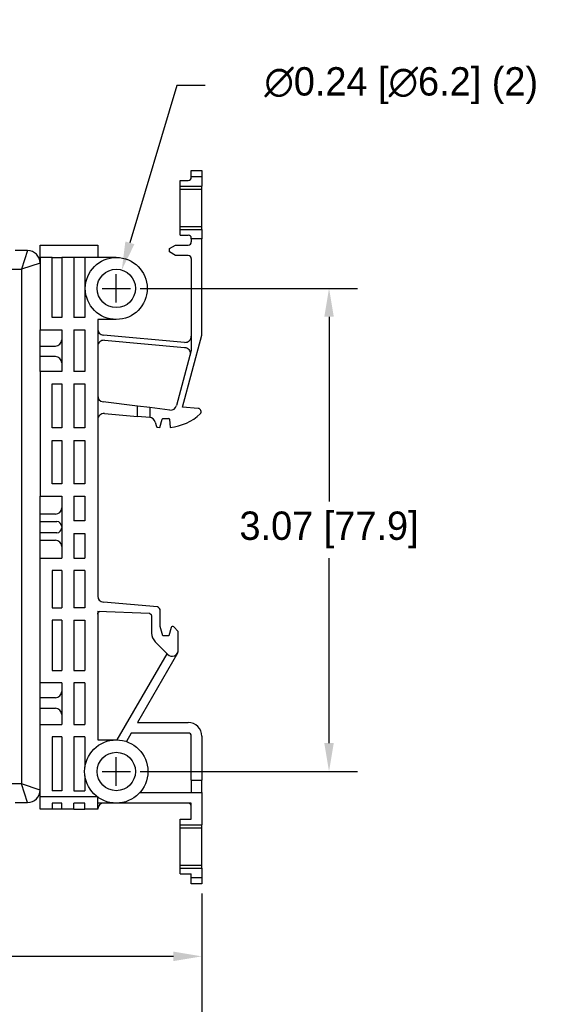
# Model space of a CAD drawing. Extents: x -358.8 to -343.8, y -84.1 to -74.5.
# Tile 5 of 5: x -348 to -344.7, y -80.8 to -74.5. Entities that reach past the tile are written whole.
import ezdxf

# ---------------------------------------------------------------- set-up
doc = ezdxf.new("R2010")
doc.units = 0
doc.linetypes.add('PHANTOM', pattern=[63.5, 31.75, -6.35, 6.35, -6.35, 6.35, -6.35])
doc.layers.get('0').update_dxf_attribs({"linetype": 'CONTINUOUS'})
doc.layers.add('DIMENSIONS', color=140, linetype='CONTINUOUS')
doc.layers.add('PRODUCT', color=7, linetype='CONTINUOUS')
doc.dimstyles.get("Standard").update_dxf_attribs({"dimtxt": 0.18, "dimasz": 0.18, "dimexe": 0.18, "dimexo": 0.0625, "dimgap": 0.09, "dimtad": 0, "dimtih": 1, "dimtoh": 1, "dimdec": 4, "dimzin": 0, "dimdsep": 46, "dimtxsty": 'Standard', "dimcen": 0.09, "dimadec": 0, "dimazin": 0, "dimtfac": 1, "dimtdec": 4, "dimtofl": 0, "dimtmove": 0, "dimatfit": 3, "dimfxl": 0, "dimtolj": 1, "dimtzin": 0, "dimarcsym": 0})

# ---------------------------------------------------------------- blocks, each defined once
blk = doc.blocks.new('*D3')
at = {"color": 0, "linetype": 'ByBlock'}
for p, q in [((-347.0248, -74.9211), (-347.323, -75.9191)), ((-346.8448, -74.9211), (-347.0248, -74.9211)), ((-347.4095, -76.2985), (-347.4095, -76.1185)), ((-347.4995, -76.2085), (-347.3195, -76.2085))]:
    blk.add_line(p, q, dxfattribs=at)
blk.add_solid([(-347.3518, -75.9105), (-347.2943, -75.9277), (-347.3746, -76.0916)], dxfattribs=at)
at = {"color": 0, "linetype": 'ByBlock', "insert": (-345.5998, -74.9211), "char_height": 0.18, "attachment_point": 5}
blk.add_mtext('\\A1;∅0.24 [∅6.2] (2)', dxfattribs=at)
blk = doc.blocks.new('*D8')
at = {"color": 0, "linetype": 'ByBlock'}
for p, q in [((-347.257, -76.2085), (-345.8784, -76.2085)), ((-346.0584, -76.3885), (-346.0584, -77.562)), ((-346.0584, -79.0954), (-346.0584, -77.922)), ((-347.257, -79.2754), (-345.8784, -79.2754))]:
    blk.add_line(p, q, dxfattribs=at)
for points in [[(-346.0884, -76.3885), (-346.0284, -76.3885), (-346.0584, -76.2085)], [(-346.0884, -79.0954), (-346.0284, -79.0954), (-346.0584, -79.2754)]]:
    blk.add_solid(points, dxfattribs=at)
at = {"color": 0, "linetype": 'ByBlock', "insert": (-346.0584, -77.742), "char_height": 0.18, "attachment_point": 5}
blk.add_mtext('\\A1;3.07 [77.9]', dxfattribs=at)
blk = doc.blocks.new('*D9')
at = {"color": 0, "linetype": 'ByBlock'}
for p, q in [((-351.2009, -79.3182), (-351.2009, -80.6292)), ((-346.8662, -80.0505), (-346.8662, -80.6292)), ((-351.0209, -80.4492), (-349.8885, -80.4492)), ((-347.0462, -80.4492), (-348.1785, -80.4492))]:
    blk.add_line(p, q, dxfattribs=at)
for points in [[(-351.0209, -80.4192), (-351.0209, -80.4792), (-351.2009, -80.4492)], [(-347.0462, -80.4192), (-347.0462, -80.4792), (-346.8662, -80.4492)]]:
    blk.add_solid(points, dxfattribs=at)
at = {"color": 0, "linetype": 'ByBlock', "insert": (-349.0335, -80.4492), "char_height": 0.18, "attachment_point": 5}
blk.add_mtext('\\A1;4.34 [110.1]', dxfattribs=at)
blk = doc.blocks.new('*D10')
at = {"color": 0, "linetype": 'ByBlock'}
for p, q in [((-351.5355, -79.0369), (-351.5355, -81.2766)), ((-346.8662, -80.113), (-346.8662, -81.2766)), ((-351.3555, -81.0966), (-350.1009, -81.0966)), ((-347.0462, -81.0966), (-348.3009, -81.0966))]:
    blk.add_line(p, q, dxfattribs=at)
for points in [[(-351.3555, -81.0666), (-351.3555, -81.1266), (-351.5355, -81.0966)], [(-347.0462, -81.0666), (-347.0462, -81.1266), (-346.8662, -81.0966)]]:
    blk.add_solid(points, dxfattribs=at)
at = {"color": 0, "linetype": 'ByBlock', "insert": (-349.2009, -81.0966), "char_height": 0.18, "attachment_point": 5}
blk.add_mtext('\\A1;4.67 [118.6]', dxfattribs=at)

msp = doc.modelspace()

# ---------------------------------------------------------------- linework, layer by layer
at = {"layer": 'DIMENSIONS', "linetype": 'Continuous'}
for p, q in [((-347.4095, -79.3654), (-347.4095, -79.1854)), ((-347.4995, -79.2754), (-347.3195, -79.2754))]:
    msp.add_line(p, q, dxfattribs=at)
at = {"layer": 'PRODUCT', "linetype": 'Continuous'}
for p, q in [((-346.9331, -75.4605), (-346.8662, -75.4605)), ((-346.9331, -75.4998), (-346.9331, -75.4605)), ((-346.9331, -75.5038), (-346.9331, -75.4998)), ((-346.8662, -75.4605), (-346.8662, -75.4998)), ((-346.8662, -75.4998), (-346.8662, -75.5589)), ((-347.004, -75.5589), (-347.004, -75.5234)), ((-347.004, -75.5234), (-346.9528, -75.5234)), ((-347.004, -75.5786), (-347.004, -75.5589)), ((-346.8662, -75.5786), (-346.8662, -75.5589)), ((-347.004, -75.5786), (-346.8662, -75.5786)), ((-347.004, -75.8148), (-347.004, -75.5786)), ((-346.8662, -75.8148), (-346.8662, -75.5786)), ((-347.004, -75.8148), (-346.8662, -75.8148)), ((-347.004, -75.8345), (-347.004, -75.8148)), ((-346.8662, -75.8345), (-346.8662, -75.8148)), ((-347.004, -75.8699), (-347.004, -75.8345)), ((-347.004, -75.8699), (-346.9528, -75.8699)), ((-346.8662, -75.8345), (-346.8662, -75.8935)), ((-347.8938, -75.9329), (-347.5276, -75.9329)), ((-347.8938, -76.0116), (-347.8938, -75.9329)), ((-347.5276, -75.9329), (-347.5276, -76.0116)), ((-347.0724, -75.9556), (-347.033, -75.9329)), ((-347.033, -75.9329), (-346.9528, -75.9329)), ((-346.9331, -75.8935), (-346.9331, -75.8896)), ((-346.9331, -75.8935), (-346.9331, -75.9132)), ((-346.8662, -75.8935), (-346.9331, -75.8935)), ((-346.8662, -76.5059), (-346.8662, -75.8935)), ((-347.9725, -75.9683), (-348.0513, -75.9683)), ((-347.8938, -76.0116), (-347.8938, -76.4723)), ((-347.817, -76.3935), (-347.817, -76.0116)), ((-347.817, -76.0116), (-347.756, -76.0116)), ((-347.756, -76.0116), (-347.756, -76.3935)), ((-347.6792, -76.0116), (-347.6792, -76.3935)), ((-347.6083, -76.0116), (-347.6792, -76.0116)), ((-347.6083, -76.0116), (-347.6083, -76.3935)), ((-347.4095, -76.0116), (-347.5276, -76.0116)), ((-347.0724, -75.9771), (-347.0724, -75.9556)), ((-347.033, -75.9998), (-347.0724, -75.9771)), ((-346.9528, -75.9998), (-347.033, -75.9998)), ((-346.9331, -76.0195), (-346.9331, -76.6036)), ((-347.756, -76.3935), (-347.817, -76.3935)), ((-347.6083, -76.3935), (-347.6792, -76.3935)), ((-347.4095, -76.4053), (-347.5276, -76.4053)), ((-347.5276, -76.4053), (-347.5276, -78.1616)), ((-347.8938, -76.736), (-347.8938, -76.4723)), ((-347.8938, -76.4723), (-347.756, -76.4723)), ((-347.756, -76.4723), (-347.756, -76.736)), ((-347.6792, -76.4723), (-347.6083, -76.4723)), ((-347.6792, -76.4723), (-347.6792, -76.736)), ((-347.6083, -76.4723), (-347.6083, -76.736)), ((-346.9759, -76.5509), (-347.4917, -76.5057)), ((-346.9883, -76.9616), (-346.8662, -76.5059)), ((-347.8938, -76.5746), (-347.7953, -76.5746)), ((-347.4848, -76.538), (-346.9753, -76.5825)), ((-346.9331, -76.6036), (-347.0265, -76.9521)), ((-346.9753, -76.5825), (-346.9678, -76.5839)), ((-346.9678, -76.5839), (-346.9608, -76.5867)), ((-346.9608, -76.5867), (-346.9543, -76.5909)), ((-346.9543, -76.5909), (-346.9488, -76.5962)), ((-346.9488, -76.5962), (-346.9445, -76.6024)), ((-346.9445, -76.6024), (-346.9414, -76.6094)), ((-346.9414, -76.6094), (-346.9397, -76.6168)), ((-346.9395, -76.6244), (-346.9407, -76.6319)), ((-346.9397, -76.6168), (-346.9395, -76.6244)), ((-347.7953, -76.6416), (-347.8938, -76.6416)), ((-347.756, -76.736), (-347.8938, -76.736)), ((-347.8938, -76.736), (-347.8938, -77.5274)), ((-347.6083, -76.736), (-347.6792, -76.736)), ((-347.817, -76.8148), (-347.756, -76.8148)), ((-347.817, -77.0943), (-347.817, -76.8148)), ((-347.756, -76.8148), (-347.756, -77.0943)), ((-347.6792, -76.8148), (-347.6792, -77.0943)), ((-347.6792, -76.8148), (-347.6083, -76.8148)), ((-347.6083, -76.8148), (-347.6083, -77.0943)), ((-347.2756, -76.9554), (-347.4931, -76.9283)), ((-347.4848, -77.0028), (-347.2756, -77.0211)), ((-347.1968, -76.9651), (-347.2756, -76.9554)), ((-347.0694, -76.981), (-347.1968, -76.9651)), ((-347.1968, -76.9651), (-347.1968, -77.028)), ((-346.8886, -76.9703), (-346.9883, -76.9616)), ((-347.1968, -77.028), (-347.2756, -77.0211)), ((-347.1622, -77.0571), (-347.1549, -77.0844)), ((-347.1324, -77.0916), (-347.1181, -77.0382)), ((-347.1142, -77.0353), (-347.0749, -77.0353)), ((-347.071, -77.0389), (-347.0665, -77.0904)), ((-347.756, -77.0943), (-347.817, -77.0943)), ((-347.6083, -77.0943), (-347.6792, -77.0943)), ((-347.148, -77.0902), (-347.1324, -77.0916)), ((-347.817, -77.1731), (-347.756, -77.1731)), ((-347.817, -77.4486), (-347.817, -77.1731)), ((-347.756, -77.1731), (-347.756, -77.4486)), ((-347.6792, -77.1731), (-347.6083, -77.1731)), ((-347.6792, -77.1731), (-347.6792, -77.4486)), ((-347.6083, -77.1731), (-347.6083, -77.4486)), ((-347.756, -77.4486), (-347.817, -77.4486)), ((-347.6083, -77.4486), (-347.6792, -77.4486)), ((-347.8938, -77.9211), (-347.8938, -77.5274)), ((-347.8938, -77.5274), (-347.756, -77.5274)), ((-347.756, -77.5274), (-347.756, -77.9211)), ((-347.6792, -77.5274), (-347.6792, -77.6849)), ((-347.6792, -77.5274), (-347.6083, -77.5274)), ((-347.6083, -77.5274), (-347.6083, -77.6849)), ((-347.7953, -77.6416), (-347.8938, -77.6416)), ((-347.8938, -77.6888), (-347.7875, -77.6888)), ((-347.6083, -77.6849), (-347.6792, -77.6849)), ((-347.7875, -77.7597), (-347.8938, -77.7597)), ((-347.8938, -77.8069), (-347.7953, -77.8069)), ((-347.6792, -77.7636), (-347.6083, -77.7636)), ((-347.6792, -77.7636), (-347.6792, -77.9211)), ((-347.6083, -77.7636), (-347.6083, -77.9211)), ((-347.8938, -77.9211), (-347.756, -77.9211)), ((-347.8938, -78.7124), (-347.8938, -77.9211)), ((-347.6792, -77.9211), (-347.6083, -77.9211)), ((-347.756, -77.9998), (-347.817, -77.9998)), ((-347.817, -77.9998), (-347.817, -78.236)), ((-347.756, -77.9998), (-347.756, -78.236)), ((-347.6792, -77.9998), (-347.6792, -78.236)), ((-347.6083, -77.9998), (-347.6792, -77.9998)), ((-347.6083, -77.9998), (-347.6083, -78.236)), ((-347.1482, -78.2302), (-347.4916, -78.2008)), ((-347.817, -78.236), (-347.756, -78.236)), ((-347.6083, -78.236), (-347.6792, -78.236)), ((-347.5276, -78.2578), (-347.1981, -78.2707)), ((-347.5276, -78.2578), (-347.5276, -79.0746)), ((-347.5221, -78.2636), (-347.5192, -78.2612)), ((-347.5192, -78.2612), (-347.516, -78.2593)), ((-347.516, -78.2593), (-347.513, -78.2584)), ((-347.1301, -78.3542), (-347.1301, -78.2561)), ((-347.817, -78.3148), (-347.817, -78.6337)), ((-347.756, -78.3148), (-347.817, -78.3148)), ((-347.756, -78.3148), (-347.756, -78.6337)), ((-347.6792, -78.3148), (-347.6083, -78.3148)), ((-347.6792, -78.3148), (-347.6792, -78.6337)), ((-347.6083, -78.3148), (-347.6083, -78.6337)), ((-347.5276, -78.2773), (-347.5273, -78.2736)), ((-347.5273, -78.2736), (-347.5262, -78.2699)), ((-347.5262, -78.2699), (-347.5245, -78.2666)), ((-347.5245, -78.2666), (-347.5221, -78.2636)), ((-347.1981, -78.2707), (-347.1887, -78.2779)), ((-347.1887, -78.2779), (-347.1852, -78.2892)), ((-347.1852, -78.2892), (-347.1852, -78.3968)), ((-347.1142, -78.4132), (-347.1301, -78.3542)), ((-347.061, -78.3615), (-347.0749, -78.4132)), ((-347.0158, -78.3857), (-347.0444, -78.3571)), ((-347.0158, -78.5038), (-347.0158, -78.3857)), ((-347.0749, -78.4132), (-347.1142, -78.4132)), ((-347.1621, -78.4525), (-347.083, -78.5316)), ((-347.403, -79.0747), (-347.0871, -78.5275)), ((-347.0211, -78.5235), (-347.2757, -78.9644)), ((-347.817, -78.6337), (-347.756, -78.6337)), ((-347.6792, -78.6337), (-347.6083, -78.6337)), ((-347.8938, -78.9762), (-347.8938, -78.7124)), ((-347.756, -78.7124), (-347.8938, -78.7124)), ((-347.756, -78.7124), (-347.756, -78.9762)), ((-347.6792, -78.7124), (-347.6792, -78.9762)), ((-347.6083, -78.7124), (-347.6792, -78.7124)), ((-347.6083, -78.7124), (-347.6083, -78.9762)), ((-347.7953, -78.8069), (-347.8938, -78.8069)), ((-347.8938, -78.8738), (-347.7953, -78.8738)), ((-347.8938, -79.4368), (-347.8938, -78.9762)), ((-347.8938, -78.9762), (-347.756, -78.9762)), ((-347.6792, -78.9762), (-347.6083, -78.9762)), ((-347.2757, -78.9644), (-346.9528, -78.9644)), ((-347.817, -79.0549), (-347.817, -79.3975)), ((-347.756, -79.0549), (-347.817, -79.0549)), ((-347.756, -79.0549), (-347.756, -79.3975)), ((-347.6083, -79.0549), (-347.6792, -79.0549)), ((-347.6792, -79.0549), (-347.6792, -79.3975)), ((-347.6083, -79.0549), (-347.6083, -79.2474)), ((-347.5276, -79.0746), (-347.4095, -79.0746)), ((-347.3143, -79.0313), (-347.3454, -79.0851)), ((-346.9528, -79.0313), (-347.3143, -79.0313)), ((-346.9331, -79.3305), (-346.9331, -79.051)), ((-346.8662, -79.051), (-346.8662, -79.3305)), ((-347.6083, -79.3035), (-347.6083, -79.3975)), ((-346.9331, -79.3305), (-346.9331, -79.4093)), ((-346.8662, -79.4093), (-346.8662, -79.3305)), ((-347.8938, -79.5156), (-347.8938, -79.4368)), ((-347.756, -79.3975), (-347.817, -79.3975)), ((-347.6792, -79.3975), (-347.6083, -79.3975)), ((-347.5276, -79.4762), (-347.5276, -79.4378)), ((-347.2599, -79.4093), (-346.8662, -79.4093)), ((-346.8662, -79.4093), (-346.8662, -79.614)), ((-348.0513, -79.4723), (-347.9725, -79.4723)), ((-347.756, -79.4762), (-347.817, -79.4762)), ((-347.817, -79.4762), (-347.817, -79.5156)), ((-347.756, -79.5156), (-347.756, -79.4762)), ((-347.6083, -79.4762), (-347.6792, -79.4762)), ((-347.6792, -79.5156), (-347.6792, -79.4762)), ((-347.6083, -79.5156), (-347.6083, -79.4762)), ((-347.5276, -79.5156), (-347.5276, -79.4762)), ((-347.4095, -79.4762), (-347.5276, -79.4762)), ((-346.9331, -79.4762), (-347.4095, -79.4762)), ((-346.9331, -79.5786), (-346.9331, -79.4762)), ((-347.817, -79.5156), (-347.8938, -79.5156)), ((-347.756, -79.5156), (-347.817, -79.5156)), ((-347.6792, -79.5156), (-347.756, -79.5156)), ((-347.6792, -79.5156), (-347.6083, -79.5156)), ((-347.5276, -79.5156), (-347.6083, -79.5156)), ((-347.004, -79.614), (-347.004, -79.5786)), ((-347.004, -79.5786), (-346.9331, -79.5786)), ((-347.004, -79.6337), (-347.004, -79.614)), ((-347.004, -79.6337), (-346.8662, -79.6337)), ((-347.004, -79.8699), (-347.004, -79.6337)), ((-346.8662, -79.6337), (-346.8662, -79.614)), ((-346.8662, -79.8699), (-346.8662, -79.6337)), ((-347.004, -79.8699), (-346.8662, -79.8699)), ((-347.004, -79.8896), (-347.004, -79.8699)), ((-346.8662, -79.8896), (-346.8662, -79.8699)), ((-347.004, -79.925), (-347.004, -79.8896)), ((-347.004, -79.925), (-346.9331, -79.925)), ((-346.9331, -79.9486), (-346.9331, -79.925)), ((-346.9331, -79.988), (-346.9331, -79.9486)), ((-346.8662, -79.8896), (-346.8662, -79.9486)), ((-346.8662, -79.9486), (-346.8662, -79.988)), ((-346.8662, -79.988), (-346.9331, -79.988))]:
    msp.add_line(p, q, dxfattribs=at)
at = {"layer": 'PRODUCT', "linetype": 'PHANTOM'}
for p, q in [((-346.8662, -75.4998), (-346.9331, -75.4998)), ((-347.004, -75.5589), (-346.8662, -75.5589)), ((-347.004, -75.8345), (-346.8662, -75.8345)), ((-347.9725, -75.9683), (-348.0119, -76.0864)), ((-347.817, -76.0116), (-347.8938, -76.0116)), ((-347.6792, -76.0116), (-347.756, -76.0116)), ((-347.5276, -76.0116), (-347.6083, -76.0116)), ((-347.8938, -76.0471), (-348.0119, -76.0864)), ((-348.1908, -76.0864), (-348.0119, -76.0864)), ((-348.0119, -76.0864), (-348.0119, -79.3542)), ((-347.2756, -77.0211), (-347.2756, -76.9554)), ((-348.0119, -79.3542), (-348.1906, -79.3542)), ((-347.9725, -79.4723), (-348.0119, -79.3542)), ((-347.8938, -79.3935), (-348.0119, -79.3542)), ((-346.9331, -79.3305), (-346.8662, -79.3305)), ((-347.5289, -79.4368), (-347.8938, -79.4368)), ((-347.004, -79.614), (-346.8662, -79.614)), ((-347.004, -79.8896), (-346.8662, -79.8896)), ((-346.9331, -79.9486), (-346.8662, -79.9486))]:
    msp.add_line(p, q, dxfattribs=at)
at = {"layer": 'PRODUCT', "linetype": 'Continuous'}
for centre, radius in [((-347.4095, -76.2085), 0.1969), ((-347.4095, -76.2085), 0.122), ((-347.4095, -79.2754), 0.2008), ((-347.4095, -79.2754), 0.122)]:
    msp.add_circle(centre, radius, dxfattribs=at)
for centre, radius, start, end in [((-346.9528, -75.5038), 0.0197, 270, 0), ((-346.9528, -75.8896), 0.0197, 0, 90), ((-346.9528, -75.9132), 0.0197, 270, 0), ((-347.9725, -76.0471), 0.0787, 0, 90), ((-346.9528, -76.0195), 0.0197, 0, 90), ((-347.4883, -76.4665), 0.0394, 180, 265), ((-346.9725, -76.5116), 0.0394, 264.99999, 0), ((-347.7953, -76.5353), 0.0394, 270, 0), ((-347.4883, -76.5772), 0.0394, 85, 180), ((-347.7953, -76.6809), 0.0394, 0, 90), ((-347.4883, -76.8893), 0.0394, 180, 262.91767), ((-347.4883, -77.0421), 0.0394, 85, 180), ((-347.0645, -76.9419), 0.0394, 262.91767, 345.00002), ((-347.0945, -76.7767), 0.315, 275.10064, 313.76403), ((-346.8903, -76.9899), 0.0197, 313.76403, 85.00001), ((-347.2003, -77.0673), 0.0394, 15, 85), ((-347.1142, -77.0392), 0.00394, 89.99997, 165), ((-347.0749, -77.0392), 0.00394, 5, 90.00004), ((-347.1473, -77.0824), 0.00787, 194.99999, 265.00005), ((-347.7953, -77.6022), 0.0394, 270, 0), ((-347.7875, -77.7203), 0.0315, 0, 90), ((-347.7875, -77.7282), 0.0315, 270, 0), ((-347.7953, -77.8463), 0.0394, 0.00006, 90), ((-347.4883, -78.1616), 0.0394, 180, 265.10977), ((-347.1576, -78.2561), 0.0276, 360, 70.00027), ((-347.0514, -78.3641), 0.00993, 45, 164.99996), ((-347.1064, -78.3968), 0.0787, 180, 224.99999), ((-347.0552, -78.5038), 0.0394, 224.99999, 0.00002), ((-347.7953, -78.7675), 0.0394, 270, 0), ((-347.7953, -78.9132), 0.0394, 0, 90), ((-346.9528, -79.051), 0.0866, 0, 90), ((-346.9528, -79.051), 0.0197, 0, 90), ((-347.9725, -79.3935), 0.0787, 270, 360), ((-347.4883, -79.5156), 0.0394, 90, 180), ((-346.9528, -79.4959), 0.0197, 0, 90)]:
    msp.add_arc(centre, radius, start, end, dxfattribs=at)

# ---------------------------------------------------------------- dimensions: what is measured, and where the dimension line sits
at = {"layer": 'DIMENSIONS', "linetype": 'Continuous'}
dim = msp.add_diameter_dim_2p(p1=(-347.4445, -76.3254), p2=(-347.3746, -76.0916), text='<> (2)', dimstyle='Standard', override={"dimdec": 2}, dxfattribs=at)
dim.commit()
dim.dimension.update_dxf_attribs({"geometry": '*D3', "text_midpoint": (-345.5998, -74.9211), "dimtype": 163})
dim = msp.add_linear_dim(base=(-346.0584, -79.2754), p1=(-347.3195, -76.2085), p2=(-347.3195, -79.2754), angle=90, dimstyle='Standard', override={"dimdec": 2}, dxfattribs=at)
dim.commit()
dim.dimension.update_dxf_attribs({"geometry": '*D8', "text_midpoint": (-346.0584, -77.742)})
for base, p1, p2, picture, middle in [((-346.8662, -81.0966), (-351.5355, -78.9744), (-346.8662, -80.0505), '*D10', (-349.2009, -81.0966)), ((-346.8662, -80.4492), (-351.2009, -79.2557), (-346.8662, -79.988), '*D9', (-349.0335, -80.4492))]:
    dim = msp.add_linear_dim(base=base, p1=p1, p2=p2, dimstyle='Standard', override={"dimdec": 2}, dxfattribs=at)
    dim.commit()
    dim.dimension.update_dxf_attribs({"geometry": picture, "text_midpoint": middle})

doc.saveas('drawing.dxf')
